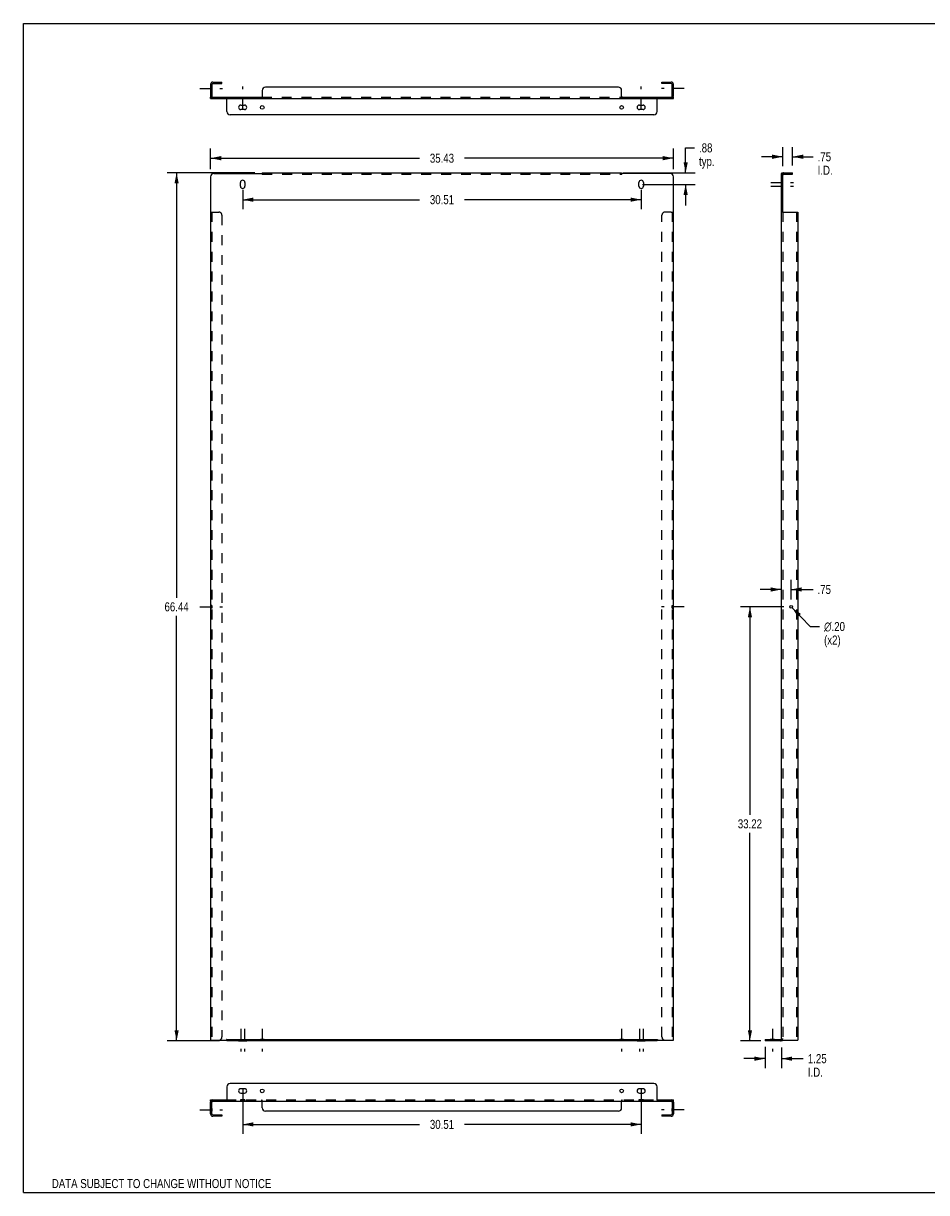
# Model space of a CAD drawing. Header units: inches. Extents: x 0 to 138, y 0 to 89.
# Tile 1 of 2: x 0 to 69, y 0 to 89. Entities that reach past the tile are written whole.
import ezdxf

# ---------------------------------------------------------------- set-up
doc = ezdxf.new("R2010")
doc.units = ezdxf.units.IN
doc.header["$LTSCALE"] = 7.606723
doc.header["$MEASUREMENT"] = 0
doc.linetypes.add('DASHED', pattern=[0.2, 0.1, -0.1])
doc.linetypes.add('HIDDEN', pattern=[0.2, 0.1, -0.1])
doc.layers.get('0').update_dxf_attribs({"linetype": 'CONTINUOUS'})
for name, color, linetype in [('001_SINGLE_WIDE', 7, 'CONTINUOUS'), ('02___PRT_ALL_AXES', 7, 'CONTINUOUS'), ('DEFAULT_2', 8, 'HIDDEN'), ('DIMENSIONS', 7, 'CONTINUOUS')]:
    doc.layers.add(name, color=color, linetype=linetype)
doc.styles.get("Standard").update_dxf_attribs({"font": 'txt', "width": 0.8})
doc.styles.add('TEXTSTYLE_1', font='gdt', dxfattribs={"width": 0.8})
doc.dimstyles.new('DIMSTYLE_1', dxfattribs={"dimtxt": 0.69152, "dimasz": 0.813553, "dimexe": 0.09, "dimexo": 0.07, "dimgap": 0.0425, "dimtad": 0, "dimtih": 1, "dimtoh": 1, "dimzin": 4, "dimdsep": 46, "dimtxsty": 'Standard', "dimblk": '_FILLED', "dimblk1": '_FILLED', "dimblk2": '_FILLED', "dimcen": 0.09, "dimadec": 0, "dimazin": 0, "dimtfac": 1, "dimtofl": 0, "dimtmove": 0, "dimatfit": 3, "dimldrblk": '_FILLED', "dimfxl": 0, "dimtolj": 1, "dimtzin": 4, "dimarcsym": 0})
doc.dimstyles.new('DIMSTYLE_2', dxfattribs={"dimtxt": 0.69152, "dimasz": 0.813553, "dimexe": 0.09, "dimexo": 0.07, "dimgap": 0.09, "dimtad": 0, "dimtih": 1, "dimtoh": 1, "dimzin": 4, "dimdsep": 46, "dimtxsty": 'Standard', "dimblk": '_FILLED', "dimblk1": '_FILLED', "dimblk2": '_FILLED', "dimcen": 0.09, "dimadec": 0, "dimazin": 0, "dimtfac": 1, "dimtofl": 0, "dimtmove": 0, "dimatfit": 3, "dimldrblk": '_FILLED', "dimfxl": 0, "dimtolj": 1, "dimtzin": 4, "dimarcsym": 0})

# ---------------------------------------------------------------- blocks, each defined once
blk = doc.blocks.new('_FILLED')
at = {"color": 0, "linetype": 'ByBlock'}
blk.add_solid([(0, 0), (-1, 0.2), (-1, -0.2)], dxfattribs=at)
blk = doc.blocks.new('*D1')
at = {"layer": 'DIMENSIONS', "color": 2, "linetype": 'Continuous'}
for p, q in [((14.33, 78.321), (14.33, 79.906)), ((49.763, 78.321), (49.763, 79.906)), ((14.33, 79.173), (30.318, 79.173)), ((49.763, 79.173), (33.775, 79.173))]:
    blk.add_line(p, q, dxfattribs=at)
at = {"layer": 'DIMENSIONS', "color": 2, "linetype": 'Continuous', "xscale": 0.8135533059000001, "yscale": 0.8135533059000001, "zscale": 0.8135533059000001, "rotation": 180}
blk.add_blockref('_FILLED', (14.33, 79.173), dxfattribs=at)
at = {"layer": 'DIMENSIONS', "color": 2, "linetype": 'Continuous', "xscale": 0.8135533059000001, "yscale": 0.8135533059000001, "zscale": 0.8135533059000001}
blk.add_blockref('_FILLED', (49.763, 79.173), dxfattribs=at)
at = {"layer": 'DIMENSIONS', "color": 2, "linetype": 'Continuous', "insert": (32.047, 79.519), "char_height": 0.6915, "width": 2.76608, "attachment_point": 2, "line_spacing_factor": 0.9}
blk.add_mtext('35.43', dxfattribs=at)
blk = doc.blocks.new('*D2')
at = {"layer": '001_SINGLE_WIDE', "color": 2, "linetype": 'Continuous'}
for p, q in [((16.791, 76.742), (16.791, 75.266)), ((47.303, 76.742), (47.303, 75.266)), ((16.791, 75.998), (30.318, 75.998)), ((47.303, 75.998), (33.775, 75.998))]:
    blk.add_line(p, q, dxfattribs=at)
at = {"layer": '001_SINGLE_WIDE', "color": 2, "linetype": 'Continuous', "xscale": 0.8135533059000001, "yscale": 0.8135533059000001, "zscale": 0.8135533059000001, "rotation": 180}
blk.add_blockref('_FILLED', (16.791, 75.998), dxfattribs=at)
at = {"layer": '001_SINGLE_WIDE', "color": 2, "linetype": 'Continuous', "xscale": 0.8135533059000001, "yscale": 0.8135533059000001, "zscale": 0.8135533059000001}
blk.add_blockref('_FILLED', (47.303, 75.998), dxfattribs=at)
at = {"layer": '001_SINGLE_WIDE', "color": 2, "linetype": 'Continuous', "insert": (32.047, 76.344), "char_height": 0.6915, "width": 2.76608, "attachment_point": 2, "line_spacing_factor": 0.9}
blk.add_mtext('30.51', dxfattribs=at)
blk = doc.blocks.new('*D3')
at = {"layer": 'DIMENSIONS', "color": 2, "linetype": 'Continuous'}
for p, q in [((50.703, 78.054), (50.703, 79.961)), ((50.703, 79.961), (51.38, 79.961)), ((45.91, 78.054), (51.435, 78.054)), ((47.391, 77.171), (51.435, 77.171)), ((50.703, 77.171), (50.703, 75.544))]:
    blk.add_line(p, q, dxfattribs=at)
at = {"layer": 'DIMENSIONS', "color": 2, "linetype": 'Continuous', "xscale": 0.8135533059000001, "yscale": 0.8135533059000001, "zscale": 0.8135533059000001}
for p, rotation in [((50.703, 78.054), 270), ((50.703, 77.171), 90)]:
    blk.add_blockref('_FILLED', p, dxfattribs=dict(at, rotation=rotation))
at = {"layer": 'DIMENSIONS', "color": 2, "linetype": 'Continuous', "insert": (51.726, 80.307), "char_height": 0.6915, "width": 2.21286, "attachment_point": 1, "line_spacing_factor": 0.9}
blk.add_mtext('.88\\Ptyp.', dxfattribs=at)
blk = doc.blocks.new('*D4')
at = {"layer": 'DIMENSIONS', "color": 2, "linetype": 'Continuous'}
for p, q in [((58.213, 44.835), (54.892, 44.835)), ((55.625, 44.835), (55.625, 28.918)), ((55.625, 11.617), (55.625, 27.535)), ((56.463, 11.617), (54.892, 11.617))]:
    blk.add_line(p, q, dxfattribs=at)
at = {"layer": 'DIMENSIONS', "color": 2, "linetype": 'Continuous', "xscale": 0.8135533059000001, "yscale": 0.8135533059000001, "zscale": 0.8135533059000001}
for p, rotation in [((55.625, 44.835), 90), ((55.625, 11.617), 270)]:
    blk.add_blockref('_FILLED', p, dxfattribs=dict(at, rotation=rotation))
at = {"layer": 'DIMENSIONS', "color": 2, "linetype": 'Continuous', "insert": (55.625, 28.572), "char_height": 0.6915, "width": 2.76608, "attachment_point": 2, "line_spacing_factor": 0.9}
blk.add_mtext('33.22', dxfattribs=at)
blk = doc.blocks.new('*D5')
at = {"layer": 'DIMENSIONS', "color": 2, "linetype": 'Continuous'}
for p, q in [((58.783, 45.405), (58.783, 46.895)), ((58.033, 46.163), (56.406, 46.163)), ((58.783, 46.163), (60.454, 46.163))]:
    blk.add_line(p, q, dxfattribs=at)
at = {"layer": 'DIMENSIONS', "color": 2, "linetype": 'Continuous', "xscale": 0.8135533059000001, "yscale": 0.8135533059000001, "zscale": 0.8135533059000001}
blk.add_blockref('_FILLED', (58.033, 46.163), dxfattribs=at)
at = {"layer": 'DIMENSIONS', "color": 2, "linetype": 'Continuous', "xscale": 0.8135533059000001, "yscale": 0.8135533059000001, "zscale": 0.8135533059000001, "rotation": 180}
blk.add_blockref('_FILLED', (58.783, 46.163), dxfattribs=at)
at = {"layer": 'DIMENSIONS', "color": 2, "linetype": 'Continuous', "insert": (60.8, 46.509), "char_height": 0.6915, "width": 1.65965, "attachment_point": 1, "line_spacing_factor": 0.9}
blk.add_mtext('.75', dxfattribs=at)
blk = doc.blocks.new('*D6')
at = {"layer": 'DIMENSIONS', "color": 2, "linetype": 'Continuous'}
for p, q in [((58.853, 44.762), (60.234, 43.33)), ((60.234, 43.33), (60.953, 43.33))]:
    blk.add_line(p, q, dxfattribs=at)
at = {"layer": 'DIMENSIONS', "color": 2, "linetype": 'Continuous', "xscale": 0.8135533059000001, "yscale": 0.8135533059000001, "zscale": 0.8135533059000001, "rotation": 133.9515071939}
blk.add_blockref('_FILLED', (58.853, 44.762), dxfattribs=at)
at = {"layer": 'DIMENSIONS', "color": 2, "linetype": 'Continuous', "insert": (61.299, 43.675), "char_height": 0.69152, "width": 2.58168, "attachment_point": 1, "line_spacing_factor": 0.9, "style": 'TEXTSTYLE_1'}
blk.add_mtext('{\\Fgdt;n}\\Ftxt;.20\\P(x2)', dxfattribs=at)
blk = doc.blocks.new('*D7')
at = {"layer": 'DIMENSIONS', "color": 2, "linetype": 'Continuous'}
for p, q in [((17.722, 78.054), (10.999, 78.054)), ((11.732, 78.054), (11.732, 45.527)), ((11.732, 11.617), (11.732, 44.144)), ((15.011, 11.617), (10.999, 11.617))]:
    blk.add_line(p, q, dxfattribs=at)
at = {"layer": 'DIMENSIONS', "color": 2, "linetype": 'Continuous', "xscale": 0.8135533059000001, "yscale": 0.8135533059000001, "zscale": 0.8135533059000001}
for p, rotation in [((11.732, 78.054), 90), ((11.732, 11.617), 270)]:
    blk.add_blockref('_FILLED', p, dxfattribs=dict(at, rotation=rotation))
at = {"layer": 'DIMENSIONS', "color": 2, "linetype": 'Continuous', "insert": (11.732, 45.181), "char_height": 0.6915, "width": 2.76608, "attachment_point": 2, "line_spacing_factor": 0.9}
blk.add_mtext('66.44', dxfattribs=at)
blk = doc.blocks.new('*D8')
at = {"layer": 'DIMENSIONS', "color": 2, "linetype": 'Continuous'}
for p, q in [((58.137, 78.571), (58.137, 80.016)), ((58.887, 78.623), (58.887, 80.016)), ((58.137, 79.284), (56.51, 79.284)), ((58.887, 79.284), (60.464, 79.284))]:
    blk.add_line(p, q, dxfattribs=at)
at = {"layer": 'DIMENSIONS', "color": 2, "linetype": 'Continuous', "xscale": 0.8135533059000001, "yscale": 0.8135533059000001, "zscale": 0.8135533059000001}
blk.add_blockref('_FILLED', (58.137, 79.284), dxfattribs=at)
at = {"layer": 'DIMENSIONS', "color": 2, "linetype": 'Continuous', "xscale": 0.8135533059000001, "yscale": 0.8135533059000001, "zscale": 0.8135533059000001, "rotation": 180}
blk.add_blockref('_FILLED', (58.887, 79.284), dxfattribs=at)
at = {"layer": 'DIMENSIONS', "color": 2, "linetype": 'Continuous', "insert": (60.809, 79.63), "char_height": 0.6915, "width": 2.21286, "attachment_point": 1, "line_spacing_factor": 0.9}
blk.add_mtext('.75\\PI.D.', dxfattribs=at)
blk = doc.blocks.new('*D9')
at = {"layer": 'DIMENSIONS', "color": 2, "linetype": 'Continuous'}
for p, q in [((56.783, 11.151), (56.783, 9.521)), ((58.033, 11.099), (58.033, 9.521)), ((56.783, 10.253), (55.156, 10.253)), ((58.033, 10.253), (59.713, 10.253))]:
    blk.add_line(p, q, dxfattribs=at)
at = {"layer": 'DIMENSIONS', "color": 2, "linetype": 'Continuous', "xscale": 0.8135533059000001, "yscale": 0.8135533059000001, "zscale": 0.8135533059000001}
blk.add_blockref('_FILLED', (56.783, 10.253), dxfattribs=at)
at = {"layer": 'DIMENSIONS', "color": 2, "linetype": 'Continuous', "xscale": 0.8135533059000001, "yscale": 0.8135533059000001, "zscale": 0.8135533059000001, "rotation": 180}
blk.add_blockref('_FILLED', (58.033, 10.253), dxfattribs=at)
at = {"layer": 'DIMENSIONS', "color": 2, "linetype": 'Continuous', "insert": (60.059, 10.599), "char_height": 0.6915, "width": 2.21286, "attachment_point": 1, "line_spacing_factor": 0.9}
blk.add_mtext('1.25\\PI.D.', dxfattribs=at)
blk = doc.blocks.new('*D10')
at = {"layer": '001_SINGLE_WIDE', "color": 2, "linetype": 'Continuous'}
for p, q in [((16.791, 7.387), (16.791, 4.489)), ((47.303, 7.387), (47.303, 4.489)), ((16.791, 5.221), (30.318, 5.221)), ((47.303, 5.221), (33.775, 5.221))]:
    blk.add_line(p, q, dxfattribs=at)
at = {"layer": '001_SINGLE_WIDE', "color": 2, "linetype": 'Continuous', "xscale": 0.8135533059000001, "yscale": 0.8135533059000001, "zscale": 0.8135533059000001, "rotation": 180}
blk.add_blockref('_FILLED', (16.791, 5.221), dxfattribs=at)
at = {"layer": '001_SINGLE_WIDE', "color": 2, "linetype": 'Continuous', "xscale": 0.8135533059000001, "yscale": 0.8135533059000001, "zscale": 0.8135533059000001}
blk.add_blockref('_FILLED', (47.303, 5.221), dxfattribs=at)
at = {"layer": '001_SINGLE_WIDE', "color": 2, "linetype": 'Continuous', "insert": (32.047, 5.567), "char_height": 0.6915, "width": 2.76608, "attachment_point": 2, "line_spacing_factor": 0.9}
blk.add_mtext('30.51', dxfattribs=at)

msp = doc.modelspace()

# ---------------------------------------------------------------- linework, layer by layer
at = {"color": 7, "linetype": 'Continuous'}
for p, q in [((0, 0), (0, 89.491)), ((0, 89.491), (138.304, 89.491)), ((14.434, 84.824), (14.434, 83.922)), ((14.504, 84.894), (15.205, 84.894)), ((15.205, 84.894), (15.205, 84.998)), ((48.888, 84.894), (48.888, 84.998)), ((49.589, 84.894), (48.888, 84.894)), ((49.659, 83.922), (49.659, 84.824)), ((14.33, 83.748), (14.33, 83.852)), ((14.33, 83.852), (18.254, 83.852)), ((18.254, 83.852), (18.254, 83.748)), ((45.839, 83.852), (49.763, 83.852)), ((45.839, 83.852), (45.839, 83.748)), ((49.763, 83.748), (49.763, 83.852)), ((58.033, 78.002), (58.137, 78.002)), ((58.126, 78.034), (58.174, 77.942)), ((58.137, 75.054), (58.137, 78.002)), ((58.207, 77.95), (58.887, 77.95)), ((58.887, 77.95), (58.887, 78.054)), ((58.137, 75.054), (58.033, 75.054)), ((15.58, 11.721), (15.58, 11.617)), ((48.513, 11.721), (48.513, 11.617)), ((48.527, 11.65), (48.531, 11.653)), ((56.783, 11.721), (56.783, 11.617)), ((58.044, 11.637), (57.995, 11.729)), ((58.083, 11.647), (58.097, 11.649)), ((48.513, 11.617), (15.58, 11.617)), ((57.963, 11.617), (56.783, 11.617)), ((15.58, 8.097), (15.58, 7.086)), ((48.263, 8.347), (15.83, 8.347)), ((48.513, 7.086), (48.513, 8.097)), ((14.33, 6.993), (14.33, 7.097)), ((14.33, 6.993), (14.345, 6.993)), ((14.434, 6.021), (14.434, 6.923)), ((14.504, 6.993), (49.589, 6.993)), ((15.543, 6.993), (15.543, 7.097)), ((18.291, 6.493), (18.291, 6.955)), ((45.802, 6.493), (45.802, 6.955)), ((48.55, 6.993), (48.55, 7.097)), ((49.659, 6.923), (49.659, 6.021)), ((49.748, 6.993), (49.763, 6.993)), ((49.763, 6.993), (49.763, 7.097)), ((14.504, 5.951), (15.205, 5.951)), ((15.205, 5.951), (15.205, 5.847)), ((45.552, 6.243), (18.541, 6.243)), ((48.888, 5.951), (49.589, 5.951)), ((48.888, 5.951), (48.888, 5.847)), ((0, 0), (138.304, 0))]:
    msp.add_line(p, q, dxfattribs=at)
at = {"color": 3, "linetype": 'Continuous'}
for p, q in [((14.33, 84.824), (14.33, 83.922)), ((14.504, 84.998), (15.205, 84.998)), ((18.291, 84.352), (18.291, 83.841)), ((45.552, 84.602), (18.541, 84.602)), ((45.802, 83.841), (45.802, 84.352)), ((48.888, 84.998), (49.589, 84.998)), ((49.763, 83.922), (49.763, 84.824)), ((14.33, 83.748), (49.763, 83.748)), ((15.58, 82.748), (15.58, 83.711)), ((48.513, 82.748), (48.513, 83.711)), ((48.263, 82.498), (15.83, 82.498)), ((14.58, 78.002), (18.254, 78.002)), ((18.278, 78.021), (18.274, 78.018)), ((18.291, 78.054), (18.291, 78.034)), ((18.291, 78.054), (45.802, 78.054)), ((45.802, 78.054), (45.802, 78.034)), ((49.513, 78.002), (45.839, 78.002)), ((58.033, 11.669), (58.033, 78.002)), ((58.087, 78.024), (58.072, 78.021)), ((58.207, 78.054), (58.887, 78.054)), ((14.33, 77.752), (14.33, 11.669)), ((49.763, 11.669), (49.763, 77.752)), ((14.33, 75.054), (14.504, 75.054)), ((49.589, 75.054), (49.763, 75.054)), ((58.137, 75.054), (59.283, 75.054)), ((59.283, 75.054), (59.283, 11.669)), ((14.33, 11.669), (15.543, 11.669)), ((15.58, 11.721), (15.58, 11.729)), ((15.58, 11.721), (48.513, 11.721)), ((48.513, 11.721), (48.513, 11.729)), ((48.55, 11.669), (49.763, 11.669)), ((56.783, 11.721), (57.963, 11.721)), ((58.033, 11.669), (59.283, 11.669)), ((14.33, 7.097), (15.543, 7.097)), ((14.33, 6.021), (14.33, 6.923)), ((48.55, 7.097), (49.763, 7.097)), ((49.763, 6.923), (49.763, 6.021)), ((15.205, 5.847), (14.504, 5.847)), ((49.589, 5.847), (48.888, 5.847))]:
    msp.add_line(p, q, dxfattribs=at)
for points in [[(15.556, 83.732), (15.554, 83.737), (15.553, 83.739), (15.552, 83.741), (15.551, 83.743), (15.55, 83.744), (15.549, 83.746), (15.547, 83.747), (15.546, 83.748), (15.545, 83.748), (15.543, 83.748)], [(15.58, 83.711), (15.578, 83.711), (15.576, 83.712), (15.574, 83.712), (15.572, 83.713), (15.57, 83.714), (15.568, 83.715), (15.567, 83.717), (15.565, 83.718), (15.563, 83.72), (15.562, 83.722), (15.561, 83.724), (15.56, 83.726), (15.558, 83.728), (15.557, 83.73), (15.556, 83.732)], [(18.283, 83.808), (18.281, 83.797), (18.28, 83.793), (18.279, 83.788), (18.278, 83.783), (18.277, 83.779), (18.276, 83.775), (18.275, 83.772), (18.274, 83.768), (18.272, 83.765), (18.271, 83.762), (18.27, 83.759), (18.268, 83.757), (18.267, 83.755), (18.265, 83.753), (18.264, 83.752), (18.262, 83.75), (18.26, 83.75), (18.258, 83.749), (18.256, 83.748), (18.254, 83.748)], [(18.291, 83.841), (18.29, 83.837), (18.288, 83.833), (18.287, 83.828), (18.286, 83.823), (18.285, 83.818), (18.284, 83.813), (18.283, 83.808)], [(45.802, 83.841), (45.804, 83.837), (45.805, 83.833), (45.806, 83.828), (45.808, 83.823), (45.809, 83.818), (45.81, 83.813), (45.811, 83.808), (45.813, 83.797)], [(45.813, 83.797), (45.814, 83.793), (45.814, 83.788), (45.815, 83.783), (45.816, 83.779), (45.817, 83.775), (45.819, 83.772), (45.82, 83.768), (45.821, 83.765), (45.822, 83.762), (45.824, 83.759), (45.825, 83.757), (45.827, 83.755), (45.828, 83.753), (45.83, 83.752), (45.831, 83.75), (45.833, 83.75), (45.835, 83.749), (45.837, 83.748), (45.839, 83.748)], [(48.513, 83.711), (48.515, 83.711), (48.518, 83.712), (48.52, 83.712), (48.522, 83.713), (48.523, 83.714), (48.525, 83.715), (48.527, 83.717), (48.528, 83.718), (48.53, 83.72), (48.531, 83.722), (48.533, 83.724), (48.534, 83.726), (48.535, 83.728), (48.536, 83.73), (48.537, 83.732), (48.539, 83.737)], [(48.539, 83.737), (48.54, 83.739), (48.541, 83.741), (48.542, 83.743), (48.543, 83.744), (48.545, 83.746), (48.546, 83.747), (48.547, 83.748), (48.549, 83.748), (48.55, 83.748)], [(18.274, 78.018), (18.272, 78.017), (18.271, 78.016), (18.27, 78.015), (18.268, 78.013), (18.267, 78.012), (18.265, 78.011), (18.264, 78.01), (18.262, 78.008), (18.26, 78.007), (18.258, 78.005), (18.256, 78.004), (18.254, 78.002)], [(18.291, 78.034), (18.29, 78.032), (18.288, 78.03), (18.287, 78.029), (18.286, 78.028), (18.285, 78.026), (18.284, 78.025), (18.283, 78.024), (18.282, 78.024), (18.281, 78.023), (18.28, 78.022), (18.279, 78.021), (18.278, 78.021)], [(45.802, 78.034), (45.804, 78.032), (45.805, 78.03), (45.806, 78.029), (45.808, 78.028), (45.809, 78.026), (45.81, 78.025), (45.811, 78.024), (45.812, 78.024), (45.813, 78.023), (45.814, 78.022), (45.814, 78.021), (45.815, 78.021)], [(45.815, 78.021), (45.82, 78.018), (45.821, 78.017), (45.822, 78.016), (45.824, 78.015), (45.825, 78.013), (45.827, 78.012), (45.828, 78.011), (45.83, 78.01), (45.831, 78.008), (45.833, 78.007), (45.835, 78.005), (45.837, 78.004), (45.839, 78.002)], [(58.072, 78.021), (58.068, 78.021), (58.064, 78.02), (58.06, 78.019), (58.056, 78.018), (58.053, 78.018), (58.05, 78.017), (58.047, 78.016), (58.044, 78.015), (58.042, 78.013), (58.039, 78.012), (58.038, 78.011), (58.036, 78.01), (58.035, 78.008), (58.034, 78.007), (58.033, 78.005), (58.033, 78.004), (58.033, 78.002)], [(58.126, 78.034), (58.122, 78.032), (58.118, 78.03), (58.113, 78.029), (58.108, 78.028), (58.103, 78.026), (58.098, 78.025), (58.092, 78.024), (58.087, 78.024)], [(15.554, 11.699), (15.552, 11.692), (15.551, 11.688), (15.55, 11.685), (15.549, 11.681), (15.547, 11.678), (15.546, 11.674), (15.545, 11.671), (15.543, 11.669)], [(15.576, 11.729), (15.574, 11.728), (15.572, 11.728), (15.57, 11.727), (15.568, 11.726), (15.567, 11.725), (15.565, 11.723), (15.563, 11.721), (15.562, 11.719), (15.561, 11.717), (15.56, 11.715), (15.558, 11.712), (15.557, 11.709), (15.556, 11.706), (15.555, 11.703), (15.554, 11.699)], [(15.58, 11.729), (15.578, 11.729), (15.576, 11.729)], [(48.513, 11.729), (48.515, 11.729), (48.518, 11.729)], [(48.518, 11.729), (48.52, 11.728), (48.522, 11.728), (48.523, 11.727), (48.525, 11.726), (48.527, 11.725), (48.528, 11.723), (48.53, 11.721), (48.531, 11.719), (48.533, 11.717), (48.534, 11.715), (48.535, 11.712), (48.536, 11.709), (48.537, 11.706), (48.538, 11.703), (48.539, 11.699), (48.541, 11.692)], [(48.541, 11.692), (48.542, 11.688), (48.543, 11.685), (48.545, 11.681), (48.546, 11.678), (48.547, 11.674), (48.549, 11.671), (48.55, 11.669)], [(57.995, 11.729), (57.996, 11.729), (57.996, 11.729), (57.997, 11.728), (57.998, 11.728), (57.999, 11.727), (58, 11.726), (58.001, 11.725), (58.003, 11.723), (58.004, 11.722)], [(58.004, 11.722), (58.005, 11.721), (58.007, 11.719), (58.008, 11.717), (58.01, 11.715), (58.012, 11.712), (58.015, 11.709), (58.017, 11.706), (58.019, 11.703), (58.021, 11.699), (58.023, 11.696), (58.025, 11.692), (58.027, 11.688), (58.029, 11.685), (58.03, 11.681), (58.032, 11.678), (58.032, 11.674), (58.033, 11.671), (58.033, 11.669)], [(15.554, 7.108), (15.553, 7.106), (15.552, 7.104), (15.551, 7.102), (15.55, 7.101), (15.549, 7.099), (15.547, 7.098), (15.546, 7.097), (15.545, 7.097), (15.543, 7.097)], [(15.58, 7.134), (15.578, 7.134), (15.576, 7.133), (15.574, 7.133), (15.572, 7.132), (15.57, 7.131), (15.568, 7.13), (15.567, 7.128), (15.565, 7.127), (15.563, 7.125), (15.562, 7.123), (15.561, 7.121), (15.56, 7.119), (15.558, 7.117), (15.557, 7.115), (15.556, 7.113), (15.554, 7.108)], [(48.513, 7.134), (48.515, 7.134), (48.518, 7.133), (48.52, 7.133), (48.522, 7.132), (48.523, 7.131), (48.525, 7.13), (48.527, 7.128), (48.528, 7.127), (48.53, 7.125), (48.531, 7.123), (48.533, 7.121), (48.534, 7.119), (48.535, 7.117), (48.536, 7.115), (48.537, 7.113)], [(48.537, 7.113), (48.539, 7.108), (48.54, 7.106), (48.541, 7.104), (48.542, 7.102), (48.543, 7.101), (48.545, 7.099), (48.546, 7.098), (48.547, 7.097), (48.549, 7.097), (48.55, 7.097)]]:
    msp.add_lwpolyline(points, dxfattribs=at)
at = {"color": 7, "linetype": 'Continuous'}
for points in [[(18.265, 83.864), (18.264, 83.862), (18.263, 83.86), (18.262, 83.858), (18.261, 83.856), (18.26, 83.855), (18.258, 83.854), (18.257, 83.853), (18.256, 83.852), (18.254, 83.852)], [(18.291, 83.89), (18.289, 83.889), (18.287, 83.889), (18.285, 83.888), (18.283, 83.887), (18.281, 83.886), (18.279, 83.885), (18.278, 83.884), (18.276, 83.882), (18.274, 83.88), (18.273, 83.879), (18.272, 83.877), (18.271, 83.875), (18.27, 83.873), (18.268, 83.871), (18.267, 83.868), (18.265, 83.864)], [(45.802, 83.89), (45.804, 83.889), (45.807, 83.889), (45.809, 83.888), (45.81, 83.887), (45.812, 83.886), (45.814, 83.885), (45.816, 83.884), (45.817, 83.882), (45.819, 83.88), (45.82, 83.879), (45.821, 83.877), (45.823, 83.875), (45.824, 83.873), (45.825, 83.871), (45.826, 83.868)], [(45.826, 83.868), (45.828, 83.864), (45.829, 83.862), (45.83, 83.86), (45.831, 83.858), (45.832, 83.856), (45.833, 83.855), (45.835, 83.854), (45.836, 83.853), (45.838, 83.852), (45.839, 83.852)], [(58.166, 77.949), (58.165, 77.949), (58.163, 77.952), (58.161, 77.954), (58.16, 77.956), (58.157, 77.959), (58.155, 77.961), (58.153, 77.965), (58.151, 77.968), (58.149, 77.971), (58.146, 77.975), (58.144, 77.979), (58.142, 77.982), (58.141, 77.986), (58.139, 77.99), (58.138, 77.993), (58.138, 77.996), (58.137, 77.999), (58.137, 78.002)], [(58.174, 77.942), (58.174, 77.942), (58.173, 77.942), (58.173, 77.942), (58.172, 77.943), (58.171, 77.944), (58.17, 77.945), (58.168, 77.946), (58.167, 77.947), (58.166, 77.949)], [(15.567, 11.65), (15.563, 11.653), (15.561, 11.654), (15.56, 11.655), (15.559, 11.656), (15.557, 11.657), (15.556, 11.658), (15.554, 11.66), (15.552, 11.661), (15.551, 11.662), (15.549, 11.664), (15.547, 11.665), (15.545, 11.667), (15.543, 11.669)], [(15.58, 11.637), (15.579, 11.639), (15.577, 11.64), (15.576, 11.642), (15.575, 11.643), (15.574, 11.644), (15.572, 11.645), (15.571, 11.646), (15.571, 11.647), (15.57, 11.648), (15.569, 11.649), (15.568, 11.649), (15.567, 11.65)], [(48.513, 11.637), (48.515, 11.639), (48.516, 11.64), (48.517, 11.642), (48.519, 11.643), (48.52, 11.644), (48.521, 11.645), (48.522, 11.646), (48.523, 11.647), (48.524, 11.648), (48.525, 11.649), (48.526, 11.649), (48.527, 11.65)], [(48.531, 11.653), (48.532, 11.654), (48.533, 11.655), (48.535, 11.656), (48.536, 11.657), (48.538, 11.658), (48.539, 11.66), (48.541, 11.661), (48.543, 11.662), (48.544, 11.664), (48.546, 11.665), (48.548, 11.667), (48.55, 11.669)], [(58.044, 11.637), (58.048, 11.639), (58.052, 11.64), (58.057, 11.642), (58.062, 11.643), (58.067, 11.644), (58.072, 11.645), (58.077, 11.646), (58.083, 11.647)], [(58.097, 11.649), (58.102, 11.65), (58.106, 11.651), (58.11, 11.652), (58.113, 11.652), (58.117, 11.653), (58.12, 11.654), (58.123, 11.655), (58.126, 11.656), (58.128, 11.657), (58.13, 11.658), (58.132, 11.66), (58.134, 11.661), (58.135, 11.662), (58.136, 11.664), (58.136, 11.665), (58.137, 11.667), (58.137, 11.669)], [(15.571, 7.052), (15.57, 7.042), (15.569, 7.037), (15.568, 7.032), (15.567, 7.028), (15.566, 7.024), (15.565, 7.02), (15.564, 7.016), (15.563, 7.013), (15.561, 7.01), (15.56, 7.007), (15.559, 7.004), (15.557, 7.001), (15.556, 6.999), (15.554, 6.998), (15.552, 6.996), (15.551, 6.995), (15.549, 6.994), (15.547, 6.993), (15.545, 6.993), (15.543, 6.993)], [(15.58, 7.086), (15.579, 7.082), (15.577, 7.077), (15.576, 7.073), (15.575, 7.068), (15.574, 7.063), (15.572, 7.057), (15.571, 7.052)], [(18.267, 6.977), (18.265, 6.981), (18.264, 6.983), (18.263, 6.985), (18.262, 6.987), (18.261, 6.989), (18.26, 6.99), (18.258, 6.991), (18.257, 6.992), (18.256, 6.993), (18.254, 6.993)], [(18.291, 6.955), (18.289, 6.956), (18.287, 6.956), (18.285, 6.957), (18.283, 6.958), (18.281, 6.959), (18.279, 6.96), (18.278, 6.961), (18.276, 6.963), (18.274, 6.964), (18.273, 6.966), (18.272, 6.968), (18.271, 6.97), (18.27, 6.972), (18.268, 6.974), (18.267, 6.977)], [(45.802, 6.955), (45.804, 6.956), (45.807, 6.956), (45.809, 6.957), (45.81, 6.958), (45.812, 6.959), (45.814, 6.96), (45.816, 6.961), (45.817, 6.963), (45.819, 6.964), (45.82, 6.966), (45.821, 6.968), (45.823, 6.97), (45.824, 6.972), (45.825, 6.974), (45.826, 6.977), (45.828, 6.981)], [(45.828, 6.981), (45.829, 6.983), (45.83, 6.985), (45.831, 6.987), (45.832, 6.989), (45.833, 6.99), (45.835, 6.991), (45.836, 6.992), (45.838, 6.993), (45.839, 6.993)], [(48.513, 7.086), (48.515, 7.082), (48.516, 7.077), (48.517, 7.073), (48.519, 7.068), (48.52, 7.063), (48.521, 7.057), (48.522, 7.052), (48.524, 7.042)], [(48.524, 7.042), (48.525, 7.037), (48.526, 7.032), (48.527, 7.028), (48.528, 7.024), (48.529, 7.02), (48.53, 7.016), (48.531, 7.013), (48.532, 7.01), (48.533, 7.007), (48.535, 7.004), (48.536, 7.001), (48.538, 6.999), (48.539, 6.998), (48.541, 6.996), (48.543, 6.995), (48.544, 6.994), (48.546, 6.993), (48.548, 6.993), (48.55, 6.993)]]:
    msp.add_lwpolyline(points, dxfattribs=at)
at = {"color": 3, "linetype": 'Continuous'}
for centre, radius, start, end in [((14.504, 84.824), 0.174, 90, 180), ((18.541, 84.352), 0.25, 90, 180), ((45.552, 84.352), 0.25, 0, 90), ((49.589, 84.824), 0.174, 0, 90), ((14.504, 83.922), 0.174, 180, 203.73217), ((49.589, 83.922), 0.174, 336.26783, 360), ((15.83, 82.748), 0.25, 180, 270), ((48.263, 82.748), 0.25, 270, 360), ((14.58, 77.752), 0.25, 90, 180), ((49.513, 77.752), 0.25, 0, 90), ((58.207, 77.88), 0.174, 90, 117.72686), ((57.963, 11.791), 0.07, 270, 360), ((14.504, 6.923), 0.174, 90, 180), ((49.589, 6.923), 0.174, 0, 90), ((14.504, 6.021), 0.174, 180, 270), ((49.589, 6.021), 0.174, 270, 360)]:
    msp.add_arc(centre, radius, start, end, dxfattribs=at)
at = {"color": 7, "linetype": 'Continuous'}
for centre, radius, start, end in [((14.504, 84.824), 0.07, 90, 180), ((49.589, 84.824), 0.07, 0, 90), ((14.504, 83.922), 0.07, 180, 270), ((49.589, 83.922), 0.07, 270, 360), ((58.207, 77.88), 0.07, 90, 180), ((57.963, 11.791), 0.174, 270, 297.72686), ((15.83, 8.097), 0.25, 90, 180), ((48.263, 8.097), 0.25, 0, 90), ((14.504, 6.923), 0.07, 90, 180), ((18.541, 6.493), 0.25, 180, 270), ((45.552, 6.493), 0.25, 270, 360), ((49.589, 6.923), 0.07, 0, 90), ((14.504, 6.021), 0.07, 180, 270), ((49.589, 6.021), 0.07, 270, 360)]:
    msp.add_arc(centre, radius, start, end, dxfattribs=at)
at = {"layer": '02___PRT_ALL_AXES', "color": 2, "linetype": 'DASHED'}
for p, q in [((13.517, 84.498), (15.248, 84.498)), ((16.791, 82.935), (16.791, 84.666)), ((47.303, 82.935), (47.303, 84.666)), ((50.577, 84.498), (48.846, 84.498)), ((57.219, 77.311), (58.95, 77.311)), ((57.219, 77.03), (58.95, 77.03)), ((13.517, 44.835), (15.248, 44.835)), ((50.577, 44.835), (48.846, 44.835)), ((16.65, 12.534), (16.65, 10.803)), ((16.931, 12.534), (16.931, 10.803)), ((18.291, 12.534), (18.291, 10.803)), ((45.803, 12.534), (45.803, 10.803)), ((47.162, 12.534), (47.162, 10.803)), ((47.443, 12.534), (47.443, 10.803)), ((57.345, 12.534), (57.345, 10.803)), ((16.791, 7.91), (16.791, 6.179)), ((47.303, 7.91), (47.303, 6.179)), ((13.517, 6.347), (15.248, 6.347)), ((50.577, 6.347), (48.846, 6.347))]:
    msp.add_line(p, q, dxfattribs=at)
at = {"layer": '02___PRT_ALL_AXES', "color": 8, "linetype": 'HIDDEN'}
for p, q in [((14.33, 84.6), (14.33, 84.397)), ((14.434, 84.6), (14.33, 84.6)), ((14.434, 84.397), (14.33, 84.397)), ((14.434, 84.6), (14.434, 84.397)), ((49.763, 84.6), (49.659, 84.6)), ((49.659, 84.397), (49.659, 84.6)), ((49.763, 84.397), (49.659, 84.397)), ((49.763, 84.397), (49.763, 84.6)), ((16.619, 83.748), (16.619, 83.852)), ((16.619, 83.852), (16.963, 83.852)), ((16.619, 83.748), (16.963, 83.748)), ((16.963, 83.748), (16.963, 83.852)), ((47.131, 83.852), (47.475, 83.852)), ((47.131, 83.748), (47.131, 83.852)), ((47.131, 83.748), (47.475, 83.748)), ((47.475, 83.748), (47.475, 83.852)), ((58.033, 76.858), (58.033, 77.483)), ((58.137, 77.483), (58.033, 77.483)), ((58.137, 76.858), (58.137, 77.483)), ((58.137, 76.858), (58.033, 76.858)), ((14.33, 44.937), (14.33, 44.734)), ((14.434, 44.937), (14.33, 44.937)), ((14.434, 44.937), (14.434, 44.734)), ((49.659, 44.937), (49.763, 44.937)), ((49.659, 44.734), (49.659, 44.937)), ((49.763, 44.734), (49.763, 44.937)), ((14.434, 44.734), (14.33, 44.734)), ((49.659, 44.734), (49.763, 44.734)), ((16.478, 11.721), (17.103, 11.721)), ((16.478, 11.617), (16.478, 11.721)), ((17.103, 11.617), (17.103, 11.721)), ((18.431, 11.721), (18.15, 11.721)), ((18.15, 11.617), (18.15, 11.721)), ((18.431, 11.617), (18.431, 11.721)), ((45.943, 11.721), (45.662, 11.721)), ((45.662, 11.617), (45.662, 11.721)), ((45.943, 11.617), (45.943, 11.721)), ((46.99, 11.721), (47.615, 11.721)), ((46.99, 11.617), (46.99, 11.721)), ((47.615, 11.617), (47.615, 11.721)), ((57.517, 11.721), (57.173, 11.721)), ((57.173, 11.721), (57.173, 11.617)), ((57.205, 11.617), (57.205, 11.721)), ((57.486, 11.617), (57.486, 11.721)), ((57.517, 11.721), (57.517, 11.617)), ((16.478, 11.617), (17.103, 11.617)), ((18.431, 11.617), (18.15, 11.617)), ((45.943, 11.617), (45.662, 11.617)), ((46.99, 11.617), (47.615, 11.617)), ((57.517, 11.617), (57.173, 11.617)), ((14.33, 6.448), (14.33, 6.245)), ((14.434, 6.448), (14.33, 6.448)), ((14.434, 6.448), (14.434, 6.245)), ((16.619, 7.097), (16.619, 6.993)), ((16.963, 7.097), (16.619, 7.097)), ((16.963, 6.993), (16.619, 6.993)), ((16.963, 7.097), (16.963, 6.993)), ((47.475, 7.097), (47.131, 7.097)), ((47.131, 7.097), (47.131, 6.993)), ((47.475, 6.993), (47.131, 6.993)), ((47.475, 7.097), (47.475, 6.993)), ((49.763, 6.448), (49.659, 6.448)), ((49.659, 6.245), (49.659, 6.448)), ((49.763, 6.245), (49.763, 6.448)), ((14.434, 6.245), (14.33, 6.245)), ((49.763, 6.245), (49.659, 6.245))]:
    msp.add_line(p, q, dxfattribs=at)
at = {"layer": '02___PRT_ALL_AXES', "color": 3, "linetype": 'Continuous'}
for p, q in [((16.65, 83.233), (16.931, 83.233)), ((47.162, 83.233), (47.443, 83.233)), ((16.931, 82.889), (16.65, 82.889)), ((47.443, 82.889), (47.162, 82.889)), ((16.619, 77.03), (16.619, 77.311)), ((16.963, 77.311), (16.963, 77.03)), ((47.131, 77.03), (47.131, 77.311)), ((47.475, 77.311), (47.475, 77.03))]:
    msp.add_line(p, q, dxfattribs=at)
at = {"layer": '02___PRT_ALL_AXES', "color": 7, "linetype": 'Continuous'}
for p, q in [((16.931, 7.956), (16.65, 7.956)), ((16.65, 7.612), (16.931, 7.612)), ((47.443, 7.956), (47.162, 7.956)), ((47.162, 7.612), (47.443, 7.612))]:
    msp.add_line(p, q, dxfattribs=at)
at = {"layer": '02___PRT_ALL_AXES', "color": 3, "linetype": 'Continuous'}
for centre, radius in [((18.291, 83.061), 0.141), ((45.803, 83.061), 0.141), ((58.783, 44.835), 0.102)]:
    msp.add_circle(centre, radius, dxfattribs=at)
at = {"layer": '02___PRT_ALL_AXES', "color": 7, "linetype": 'Continuous'}
for centre in [(18.291, 7.784), (45.803, 7.784)]:
    msp.add_circle(centre, 0.141, dxfattribs=at)
at = {"layer": '02___PRT_ALL_AXES', "color": 3, "linetype": 'Continuous'}
for centre, start, end in [((16.65, 83.061), 90, 270), ((16.931, 83.061), 270, 90), ((47.162, 83.061), 90, 270), ((47.443, 83.061), 270, 90), ((16.791, 77.311), 0, 180), ((16.791, 77.03), 180, 360), ((47.303, 77.311), 0, 180), ((47.303, 77.03), 180, 360)]:
    msp.add_arc(centre, 0.172, start, end, dxfattribs=at)
at = {"layer": '02___PRT_ALL_AXES', "color": 7, "linetype": 'Continuous'}
for centre, start, end in [((16.65, 7.784), 90, 270), ((16.931, 7.784), 270, 90), ((47.162, 7.784), 90, 270), ((47.443, 7.784), 270, 90)]:
    msp.add_arc(centre, 0.172, start, end, dxfattribs=at)
at = {"layer": 'DEFAULT_2', "color": 8, "linetype": 'HIDDEN'}
for p, q in [((15.543, 83.852), (15.543, 83.748)), ((15.58, 83.759), (15.58, 83.711)), ((18.254, 83.852), (45.839, 83.852)), ((48.513, 83.759), (48.513, 83.711)), ((48.55, 83.852), (48.55, 83.748)), ((18.291, 77.942), (18.291, 78.034)), ((18.291, 77.95), (45.802, 77.95)), ((45.802, 77.942), (45.802, 78.034)), ((58.085, 78.002), (58.083, 78.002)), ((14.434, 75.054), (14.434, 11.669)), ((14.504, 75.054), (14.955, 75.054)), ((15.205, 74.804), (15.205, 11.919)), ((48.888, 11.919), (48.888, 74.804)), ((49.589, 75.054), (49.138, 75.054)), ((49.659, 75.054), (49.659, 11.669)), ((58.137, 75.054), (58.137, 11.669)), ((59.179, 75.054), (59.179, 11.669)), ((58.085, 11.669), (58.087, 11.669)), ((14.345, 6.993), (14.504, 6.993)), ((15.543, 7.097), (48.55, 7.097)), ((18.254, 6.993), (18.254, 7.097)), ((18.291, 7.004), (18.291, 6.955)), ((45.802, 7.004), (45.802, 6.955)), ((45.839, 6.993), (45.839, 7.097)), ((49.589, 6.993), (49.748, 6.993))]:
    msp.add_line(p, q, dxfattribs=at)
for points in [[(15.57, 83.803), (15.569, 83.808), (15.568, 83.813), (15.567, 83.817), (15.566, 83.821), (15.565, 83.825), (15.564, 83.829), (15.563, 83.832), (15.561, 83.835), (15.56, 83.838), (15.559, 83.841), (15.557, 83.844), (15.556, 83.846), (15.554, 83.847), (15.552, 83.849), (15.551, 83.85), (15.549, 83.851), (15.547, 83.852), (15.545, 83.852), (15.543, 83.852)], [(15.58, 83.759), (15.579, 83.763), (15.577, 83.768), (15.576, 83.772), (15.575, 83.777), (15.574, 83.782), (15.572, 83.788), (15.571, 83.793), (15.57, 83.803)], [(48.513, 83.759), (48.515, 83.763), (48.516, 83.768), (48.517, 83.772), (48.519, 83.777), (48.52, 83.782), (48.521, 83.788), (48.522, 83.793)], [(48.522, 83.793), (48.524, 83.803), (48.525, 83.808), (48.526, 83.813), (48.527, 83.817), (48.528, 83.821), (48.529, 83.825), (48.53, 83.829), (48.531, 83.832), (48.532, 83.835), (48.533, 83.838), (48.535, 83.841), (48.536, 83.844), (48.538, 83.846), (48.539, 83.847), (48.541, 83.849), (48.543, 83.85), (48.544, 83.851), (48.546, 83.852), (48.548, 83.852), (48.55, 83.852)], [(18.263, 77.979), (18.262, 77.982), (18.261, 77.986), (18.26, 77.99), (18.258, 77.993), (18.257, 77.996), (18.256, 77.999), (18.254, 78.002)], [(18.291, 77.942), (18.289, 77.942), (18.287, 77.942), (18.285, 77.942), (18.283, 77.943), (18.281, 77.944), (18.279, 77.945), (18.278, 77.946), (18.276, 77.947), (18.274, 77.949), (18.273, 77.952), (18.272, 77.954), (18.271, 77.956), (18.27, 77.959), (18.268, 77.961), (18.267, 77.965), (18.266, 77.968), (18.265, 77.971), (18.263, 77.979)], [(45.802, 77.942), (45.804, 77.942), (45.807, 77.942), (45.809, 77.942), (45.81, 77.943), (45.812, 77.944), (45.814, 77.945), (45.816, 77.946), (45.817, 77.947), (45.819, 77.949), (45.82, 77.952), (45.821, 77.954), (45.823, 77.956), (45.824, 77.959), (45.825, 77.961), (45.826, 77.965), (45.827, 77.968), (45.828, 77.971)], [(45.828, 77.971), (45.83, 77.979), (45.831, 77.982), (45.832, 77.986), (45.833, 77.99), (45.835, 77.993), (45.836, 77.996), (45.838, 77.999), (45.839, 78.002)], [(58.083, 78.002), (58.082, 78.002), (58.082, 78.002), (58.081, 78.002), (58.081, 78.002), (58.08, 78.002), (58.08, 78.002), (58.08, 78.002), (58.08, 78.002)], [(58.08, 78.002), (58.08, 78.002), (58.08, 78.002), (58.08, 78.002), (58.08, 78.002), (58.081, 78.002), (58.081, 78.002), (58.082, 78.002), (58.082, 78.002), (58.083, 78.001), (58.083, 78.001), (58.084, 78.001), (58.085, 78.001), (58.085, 78.001), (58.086, 78.001), (58.087, 78), (58.087, 78), (58.088, 78), (58.089, 78), (58.09, 78), (58.09, 77.999), (58.091, 77.999), (58.092, 77.999), (58.093, 77.998), (58.094, 77.998), (58.095, 77.998), (58.095, 77.997), (58.096, 77.997), (58.097, 77.997), (58.098, 77.996), (58.099, 77.996), (58.1, 77.996), (58.101, 77.995), (58.102, 77.995), (58.103, 77.994), (58.104, 77.994), (58.105, 77.993), (58.106, 77.993), (58.107, 77.993), (58.108, 77.992), (58.109, 77.992), (58.11, 77.991), (58.111, 77.991), (58.112, 77.99), (58.113, 77.99), (58.114, 77.989), (58.115, 77.989), (58.116, 77.988), (58.117, 77.987), (58.118, 77.987), (58.119, 77.986), (58.12, 77.986), (58.121, 77.985), (58.122, 77.985), (58.123, 77.984), (58.123, 77.983), (58.124, 77.983), (58.125, 77.982), (58.126, 77.981), (58.127, 77.981), (58.128, 77.98), (58.129, 77.98), (58.13, 77.979), (58.131, 77.978), (58.132, 77.978), (58.133, 77.977), (58.134, 77.976), (58.135, 77.975), (58.136, 77.975), (58.137, 77.974), (58.138, 77.973), (58.139, 77.973), (58.14, 77.972), (58.141, 77.971), (58.142, 77.97), (58.143, 77.969), (58.144, 77.969), (58.145, 77.968), (58.146, 77.967), (58.147, 77.966), (58.148, 77.965), (58.149, 77.965), (58.15, 77.964), (58.151, 77.963), (58.152, 77.962), (58.153, 77.961), (58.154, 77.96), (58.155, 77.959), (58.156, 77.958), (58.157, 77.958), (58.158, 77.957), (58.159, 77.956), (58.16, 77.955), (58.161, 77.954), (58.162, 77.953), (58.163, 77.952), (58.164, 77.951), (58.165, 77.95), (58.165, 77.949)], [(58.084, 78.002), (58.083, 78.002), (58.083, 78.002)], [(58.09, 11.669), (58.09, 11.669), (58.09, 11.669), (58.09, 11.669), (58.089, 11.669), (58.089, 11.669), (58.089, 11.669), (58.088, 11.669), (58.088, 11.669), (58.087, 11.669), (58.086, 11.669), (58.086, 11.669), (58.085, 11.67), (58.084, 11.67), (58.084, 11.67), (58.083, 11.67), (58.082, 11.67), (58.082, 11.671), (58.081, 11.671), (58.08, 11.671), (58.079, 11.671), (58.079, 11.672), (58.078, 11.672), (58.077, 11.672), (58.076, 11.673), (58.075, 11.673), (58.074, 11.673), (58.073, 11.674), (58.073, 11.674), (58.072, 11.674), (58.071, 11.675), (58.07, 11.675), (58.069, 11.675), (58.068, 11.676), (58.067, 11.676), (58.066, 11.677), (58.065, 11.677), (58.064, 11.678), (58.063, 11.678), (58.062, 11.679), (58.061, 11.679), (58.06, 11.68), (58.059, 11.68), (58.058, 11.681), (58.057, 11.681), (58.056, 11.682), (58.055, 11.682), (58.054, 11.683), (58.053, 11.683), (58.052, 11.684), (58.051, 11.684), (58.05, 11.685), (58.049, 11.686), (58.048, 11.686), (58.047, 11.687), (58.046, 11.687), (58.045, 11.688), (58.044, 11.689), (58.043, 11.689), (58.042, 11.69), (58.041, 11.69), (58.04, 11.691), (58.039, 11.692), (58.038, 11.692), (58.037, 11.693), (58.036, 11.694), (58.035, 11.695), (58.034, 11.695), (58.033, 11.696), (58.032, 11.697), (58.031, 11.697), (58.03, 11.698), (58.029, 11.699), (58.028, 11.7), (58.028, 11.7), (58.027, 11.701), (58.026, 11.702), (58.025, 11.703), (58.024, 11.704), (58.023, 11.704), (58.022, 11.705), (58.021, 11.706), (58.02, 11.707), (58.019, 11.708), (58.018, 11.709), (58.017, 11.71), (58.016, 11.71), (58.015, 11.711), (58.014, 11.712), (58.013, 11.713), (58.012, 11.714), (58.011, 11.715), (58.01, 11.716), (58.009, 11.717), (58.008, 11.718), (58.007, 11.719), (58.006, 11.72), (58.005, 11.721), (58.004, 11.722)], [(58.086, 11.669), (58.086, 11.669), (58.087, 11.669)], [(58.087, 11.669), (58.088, 11.669), (58.088, 11.669), (58.089, 11.669), (58.089, 11.669), (58.089, 11.669), (58.09, 11.669), (58.09, 11.669), (58.09, 11.669)], [(18.281, 7.048), (18.28, 7.052), (18.279, 7.057), (18.278, 7.062), (18.277, 7.066), (18.276, 7.07), (18.275, 7.073), (18.274, 7.077), (18.272, 7.08), (18.271, 7.083), (18.27, 7.086), (18.268, 7.088), (18.267, 7.09), (18.265, 7.092), (18.264, 7.093), (18.262, 7.095), (18.26, 7.095), (18.258, 7.096), (18.256, 7.097), (18.254, 7.097)], [(18.291, 7.004), (18.29, 7.008), (18.288, 7.012), (18.287, 7.017), (18.286, 7.022), (18.285, 7.027), (18.284, 7.032), (18.283, 7.037), (18.281, 7.048)], [(45.802, 7.004), (45.804, 7.008), (45.805, 7.012), (45.806, 7.017), (45.808, 7.022), (45.809, 7.027), (45.81, 7.032), (45.811, 7.037)], [(45.811, 7.037), (45.813, 7.048), (45.814, 7.052), (45.814, 7.057), (45.815, 7.062), (45.816, 7.066), (45.817, 7.07), (45.819, 7.073), (45.82, 7.077), (45.821, 7.08), (45.822, 7.083), (45.824, 7.086), (45.825, 7.088), (45.827, 7.09), (45.828, 7.092), (45.83, 7.093), (45.831, 7.095), (45.833, 7.095), (45.835, 7.096), (45.837, 7.097), (45.839, 7.097)]]:
    msp.add_lwpolyline(points, dxfattribs=at)
for centre, radius, start, end in [((14.504, 83.922), 0.174, 203.73217, 270), ((49.589, 83.922), 0.174, 270, 336.26783), ((58.207, 77.88), 0.174, 117.72686, 180), ((14.955, 74.804), 0.25, 0, 90), ((49.138, 74.804), 0.25, 90, 180), ((14.955, 11.919), 0.25, 270, 360), ((49.138, 11.919), 0.25, 180, 270), ((57.963, 11.791), 0.174, 297.72686, 360)]:
    msp.add_arc(centre, radius, start, end, dxfattribs=at)

# ---------------------------------------------------------------- texts
at = {"layer": 'DIMENSIONS', "color": 2, "linetype": 'Continuous', "insert": (10.582, 1.039), "char_height": 0.69152, "width": 20.469, "attachment_point": 2, "line_spacing_factor": 0.9}
msp.add_mtext('DATA SUBJECT TO CHANGE WITHOUT NOTICE', dxfattribs=at)

# ---------------------------------------------------------------- dimensions: what is measured, and where the dimension line sits
at = {"layer": '001_SINGLE_WIDE', "color": 2, "linetype": 'Continuous'}
dim = msp.add_linear_dim(base=(47.303, 75.998), p1=(16.791, 76.812), p2=(47.303, 76.812), dimstyle='DIMSTYLE_1', dxfattribs=at)
dim.commit()
dim.dimension.update_dxf_attribs({"geometry": '*D2', "text_midpoint": (32.047, 75.998), "dimtype": 160})
dim = msp.add_linear_dim(base=(16.791, 5.221), p1=(47.303, 7.457), p2=(16.791, 7.457), angle=180, dimstyle='DIMSTYLE_1', dxfattribs=at)
dim.commit()
dim.dimension.update_dxf_attribs({"geometry": '*D10', "text_midpoint": (32.047, 5.221), "dimtype": 160})
at = {"layer": 'DIMENSIONS', "color": 2, "linetype": 'Continuous'}
for base, p1, p2, picture, middle in [((49.763, 79.173), (14.33, 78.251), (49.763, 78.251), '*D1', (32.047, 79.173)), ((58.783, 46.163), (58.033, 75.054), (58.783, 45.335), '*D5', (61.63, 46.163))]:
    dim = msp.add_linear_dim(base=base, p1=p1, p2=p2, dimstyle='DIMSTYLE_1', dxfattribs=at)
    dim.commit()
    dim.dimension.update_dxf_attribs({"geometry": picture, "text_midpoint": middle, "dimtype": 160})
for base, p1, p2, angle, text, picture, middle in [((50.703, 77.171), (45.84, 78.054), (47.321, 77.171), 270, '<>\\Ptyp.', '*D3', (52.833, 79.442)), ((56.783, 10.253), (58.033, 11.169), (56.783, 11.221), 180, '<>\\PI.D.', '*D9', (61.165, 9.735))]:
    dim = msp.add_linear_dim(base=base, p1=p1, p2=p2, angle=angle, text=text, dimstyle='DIMSTYLE_1', dxfattribs=at)
    dim.commit()
    dim.dimension.update_dxf_attribs({"geometry": picture, "text_midpoint": middle, "dimtype": 160})
dim = msp.add_linear_dim(base=(58.887, 79.284), p1=(58.137, 80.086), p2=(58.887, 80.086), text='<>\\PI.D.', dimstyle='DIMSTYLE_1', dxfattribs=at)
dim.commit()
dim.dimension.update_dxf_attribs({"geometry": '*D8', "text_midpoint": (61.916, 78.766), "dimtype": 160})
for base, p1, p2, angle, picture, middle in [((11.732, 11.617), (17.792, 78.054), (15.081, 11.617), 270, '*D7', (11.732, 44.835)), ((55.625, 44.835), (56.533, 11.617), (58.283, 44.835), 90, '*D4', (55.625, 28.226))]:
    dim = msp.add_linear_dim(base=base, p1=p1, p2=p2, angle=angle, dimstyle='DIMSTYLE_1', dxfattribs=at)
    dim.commit()
    dim.dimension.update_dxf_attribs({"geometry": picture, "text_midpoint": middle, "dimtype": 160})
dim = msp.add_diameter_dim_2p(p1=(58.853, 44.762), p2=(58.712, 44.908), text='<>\\P(x2)', dimstyle='DIMSTYLE_2', dxfattribs=at)
dim.commit()
dim.dimension.update_dxf_attribs({"geometry": '*D6', "text_midpoint": (62.589, 42.811), "dimtype": 163})

doc.saveas('drawing.dxf')
